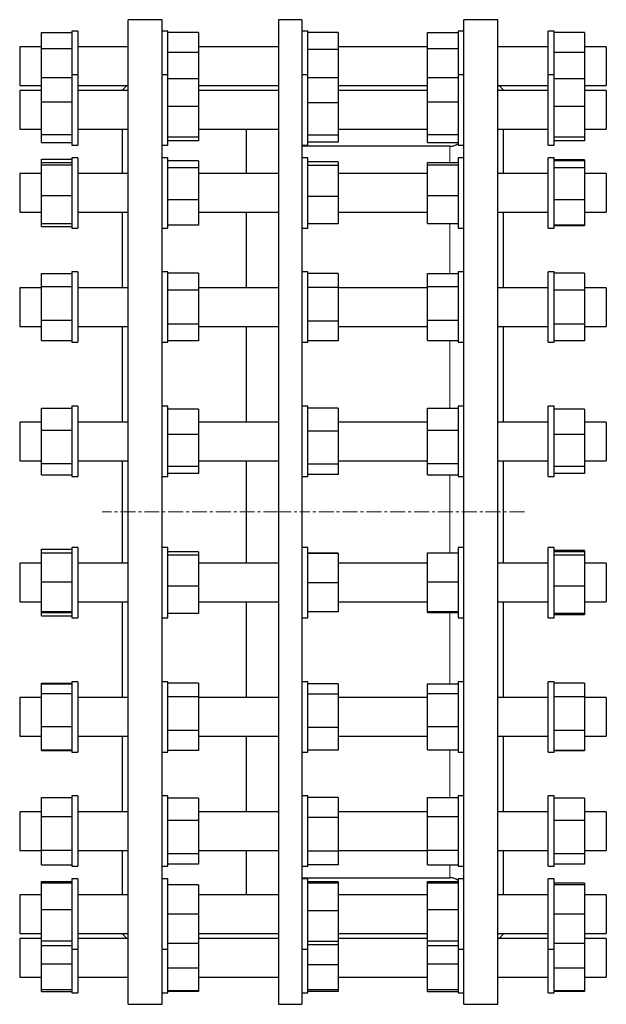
# Model space of a CAD drawing. Header units: millimetres. Extents: x 45 to 1681, y 108 to 1727.
# Tile 2 of 2: x 1181 to 1681, y 856 to 1696. Entities that reach past the tile are written whole.
import ezdxf

# ---------------------------------------------------------------- set-up
doc = ezdxf.new("R2010")
doc.units = ezdxf.units.MM
doc.linetypes.add('CENTERX2', pattern=[20.32, 12.7, -2.54, 2.54, -2.54])
doc.layers.add('FORMAT', color=7, linetype='Continuous')

msp = doc.modelspace()

# ---------------------------------------------------------------- linework, layer by layer
at = {"color": 7, "linetype": 'Continuous', "lineweight": 25}
for p, q in [((1302.45, 1695.69), (1273.65, 1695.69)), ((1273.65, 1275.69), (1273.65, 1695.69)), ((1302.45, 1275.69), (1302.45, 1695.69)), ((1421.72, 1695.69), (1401.72, 1695.69)), ((1401.72, 1695.69), (1401.72, 855.69)), ((1421.72, 1695.69), (1421.72, 855.69)), ((1588.65, 1695.69), (1559.85, 1695.69)), ((1559.85, 1275.69), (1559.85, 1695.69)), ((1588.65, 1275.69), (1588.65, 1695.69)), ((1199.65, 1684.8), (1225.65, 1684.8)), ((1199.65, 1671.05), (1199.65, 1684.8)), ((1230.65, 1685.95), (1225.65, 1685.95)), ((1225.65, 1685.95), (1225.65, 1671.64)), ((1230.65, 1685.95), (1230.65, 1671.64)), ((1307.45, 1685.95), (1302.45, 1685.95)), ((1307.45, 1648.72), (1307.45, 1685.95)), ((1333.45, 1684.66), (1307.45, 1684.66)), ((1333.45, 1684.66), (1333.45, 1667.69)), ((1426.72, 1685.95), (1421.72, 1685.95)), ((1426.72, 1648.72), (1426.72, 1685.95)), ((1452.72, 1684.81), (1426.72, 1684.81)), ((1452.72, 1684.81), (1452.72, 1670.29)), ((1528.85, 1684.8), (1554.85, 1684.8)), ((1528.85, 1671.05), (1528.85, 1684.8)), ((1559.85, 1685.95), (1554.85, 1685.95)), ((1554.85, 1685.95), (1554.85, 1671.64)), ((1636.65, 1685.95), (1631.65, 1685.95)), ((1631.65, 1648.72), (1631.65, 1685.95)), ((1636.65, 1648.72), (1636.65, 1685.95)), ((1662.65, 1684.66), (1636.65, 1684.66)), ((1662.65, 1684.66), (1662.65, 1667.69)), ((1199.65, 1672.45), (1181.15, 1672.45)), ((1181.15, 1672.45), (1181.15, 1669.34)), ((1225.65, 1671.64), (1225.65, 1648.72)), ((1273.65, 1672.45), (1230.65, 1672.45)), ((1230.65, 1671.64), (1230.65, 1648.72)), ((1401.72, 1672.45), (1333.45, 1672.45)), ((1528.85, 1672.45), (1452.72, 1672.45)), ((1554.85, 1671.64), (1554.85, 1648.72)), ((1631.65, 1672.45), (1588.65, 1672.45)), ((1681.15, 1672.45), (1662.65, 1672.45)), ((1681.15, 1672.45), (1681.15, 1669.34)), ((1181.15, 1669.34), (1181.15, 1639.45)), ((1199.65, 1646.41), (1199.65, 1671.05)), ((1199.65, 1671.05), (1225.65, 1671.05)), ((1333.45, 1667.69), (1307.45, 1667.69)), ((1333.45, 1667.69), (1333.45, 1645.1)), ((1452.72, 1670.29), (1426.72, 1670.29)), ((1452.72, 1670.29), (1452.72, 1646.15)), ((1528.85, 1671.05), (1554.85, 1671.05)), ((1528.85, 1646.41), (1528.85, 1671.05)), ((1662.65, 1667.69), (1636.65, 1667.69)), ((1662.65, 1667.69), (1662.65, 1645.1)), ((1681.15, 1669.34), (1681.15, 1639.45)), ((1199.65, 1625.49), (1199.65, 1646.41)), ((1199.65, 1646.41), (1225.65, 1646.41)), ((1230.65, 1648.72), (1225.65, 1648.72)), ((1225.65, 1648.72), (1225.65, 1625.75)), ((1230.65, 1648.72), (1230.65, 1625.75)), ((1307.45, 1648.72), (1302.45, 1648.72)), ((1307.45, 1588.72), (1307.45, 1648.72)), ((1426.72, 1648.72), (1421.72, 1648.72)), ((1426.72, 1588.72), (1426.72, 1648.72)), ((1528.85, 1625.49), (1528.85, 1646.41)), ((1528.85, 1646.41), (1554.85, 1646.41)), ((1559.85, 1648.72), (1554.85, 1648.72)), ((1554.85, 1648.72), (1554.85, 1625.75)), ((1636.65, 1648.72), (1631.65, 1648.72)), ((1631.65, 1588.72), (1631.65, 1648.72)), ((1636.65, 1588.72), (1636.65, 1648.72)), ((1181.15, 1639.45), (1199.65, 1639.45)), ((1230.65, 1639.45), (1273.65, 1639.45)), ((1272.41, 1639.45), (1268.65, 1635.69)), ((1333.45, 1645.1), (1307.45, 1645.1)), ((1333.45, 1645.1), (1333.45, 1621.74)), ((1333.45, 1639.45), (1401.72, 1639.45)), ((1452.72, 1646.15), (1426.72, 1646.15)), ((1452.72, 1646.15), (1452.72, 1624.62)), ((1452.72, 1639.45), (1528.85, 1639.45)), ((1588.65, 1639.45), (1631.65, 1639.45)), ((1593.65, 1635.69), (1589.89, 1639.45)), ((1662.65, 1645.1), (1636.65, 1645.1)), ((1662.65, 1645.1), (1662.65, 1621.74)), ((1662.65, 1639.45), (1681.15, 1639.45)), ((1199.65, 1635.22), (1181.15, 1635.22)), ((1181.15, 1635.22), (1181.15, 1628.48)), ((1273.65, 1635.22), (1230.65, 1635.22)), ((1268.65, 1635.22), (1268.65, 1635.69)), ((1401.72, 1635.22), (1333.45, 1635.22)), ((1528.85, 1635.22), (1452.72, 1635.22)), ((1631.65, 1635.22), (1588.65, 1635.22)), ((1593.65, 1635.22), (1593.65, 1635.69)), ((1681.15, 1635.22), (1662.65, 1635.22)), ((1681.15, 1635.22), (1681.15, 1628.48)), ((1181.15, 1628.48), (1181.15, 1602.22)), ((1199.65, 1625.49), (1225.65, 1625.49)), ((1199.65, 1597.8), (1199.65, 1625.49)), ((1225.65, 1625.75), (1225.65, 1588.72)), ((1230.65, 1625.75), (1230.65, 1588.72)), ((1333.45, 1621.74), (1307.45, 1621.74)), ((1333.45, 1621.74), (1333.45, 1595.37)), ((1452.72, 1624.62), (1426.72, 1624.62)), ((1452.72, 1624.62), (1452.72, 1597.2)), ((1528.85, 1625.49), (1554.85, 1625.49)), ((1528.85, 1597.8), (1528.85, 1625.49)), ((1554.85, 1625.75), (1554.85, 1588.72)), ((1662.65, 1621.74), (1636.65, 1621.74)), ((1662.65, 1621.74), (1662.65, 1595.37)), ((1681.15, 1628.48), (1681.15, 1602.22)), ((1181.15, 1602.22), (1199.65, 1602.22)), ((1199.65, 1597.8), (1225.65, 1597.8)), ((1199.65, 1591.04), (1199.65, 1597.8)), ((1230.65, 1602.22), (1273.65, 1602.22)), ((1268.65, 1564.42), (1268.65, 1602.22)), ((1333.45, 1602.22), (1401.72, 1602.22)), ((1374.22, 1602.22), (1374.22, 1564.42)), ((1452.72, 1597.2), (1426.72, 1597.2)), ((1452.72, 1602.22), (1528.85, 1602.22)), ((1452.72, 1597.2), (1452.72, 1591.3)), ((1528.85, 1597.8), (1554.85, 1597.8)), ((1528.85, 1591.04), (1528.85, 1597.8)), ((1588.65, 1602.22), (1631.65, 1602.22)), ((1593.65, 1564.42), (1593.65, 1602.22)), ((1662.65, 1602.22), (1681.15, 1602.22)), ((1199.65, 1591.04), (1225.65, 1591.04)), ((1225.65, 1588.72), (1230.65, 1588.72)), ((1302.45, 1588.72), (1307.45, 1588.72)), ((1333.45, 1595.37), (1307.45, 1595.37)), ((1333.45, 1592.35), (1307.45, 1592.35)), ((1333.45, 1595.37), (1333.45, 1592.35)), ((1421.72, 1588.72), (1426.72, 1588.72)), ((1547.85, 1587.69), (1421.72, 1587.69)), ((1452.72, 1591.3), (1426.72, 1591.3)), ((1528.85, 1591.04), (1554.85, 1591.04)), ((1554.85, 1588.72), (1559.85, 1588.72)), ((1631.65, 1588.72), (1636.65, 1588.72)), ((1662.65, 1595.37), (1636.65, 1595.37)), ((1662.65, 1592.35), (1636.65, 1592.35)), ((1662.65, 1595.37), (1662.65, 1592.35)), ((1199.65, 1573.97), (1199.65, 1576.7)), ((1199.65, 1576.7), (1225.65, 1576.7)), ((1199.65, 1573.97), (1225.65, 1573.97)), ((1199.65, 1571.73), (1199.65, 1573.97)), ((1199.65, 1545.68), (1199.65, 1571.73)), ((1199.65, 1571.73), (1225.65, 1571.73)), ((1230.65, 1577.92), (1225.65, 1577.92)), ((1225.65, 1577.92), (1225.65, 1545.6)), ((1230.65, 1577.92), (1230.65, 1545.6)), ((1307.45, 1577.92), (1302.45, 1577.92)), ((1307.45, 1517.92), (1307.45, 1577.92)), ((1333.45, 1575.38), (1307.45, 1575.38)), ((1333.45, 1575.38), (1333.45, 1569.38)), ((1426.72, 1577.92), (1421.72, 1577.92)), ((1426.72, 1517.92), (1426.72, 1577.92)), ((1452.72, 1574.34), (1426.72, 1574.34)), ((1452.72, 1571.21), (1426.72, 1571.21)), ((1452.72, 1574.34), (1452.72, 1571.21)), ((1452.72, 1571.21), (1452.72, 1544.8)), ((1528.85, 1573.97), (1554.85, 1573.97)), ((1528.85, 1571.73), (1528.85, 1573.97)), ((1528.85, 1545.68), (1528.85, 1571.73)), ((1528.85, 1571.73), (1554.85, 1571.73)), ((1559.85, 1577.92), (1554.85, 1577.92)), ((1554.85, 1577.92), (1554.85, 1545.6)), ((1636.65, 1577.92), (1631.65, 1577.92)), ((1631.65, 1517.92), (1631.65, 1577.92)), ((1636.65, 1517.92), (1636.65, 1577.92)), ((1662.65, 1576.16), (1636.65, 1576.16)), ((1662.65, 1575.38), (1636.65, 1575.38)), ((1662.65, 1576.16), (1662.65, 1575.38)), ((1662.65, 1575.38), (1662.65, 1569.38)), ((1199.65, 1564.42), (1181.15, 1564.42)), ((1181.15, 1564.42), (1181.15, 1553.09)), ((1273.65, 1564.42), (1230.65, 1564.42)), ((1333.45, 1569.38), (1307.45, 1569.38)), ((1333.45, 1569.38), (1333.45, 1541.92)), ((1401.72, 1564.42), (1333.45, 1564.42)), ((1528.85, 1564.42), (1452.72, 1564.42)), ((1631.65, 1564.42), (1588.65, 1564.42)), ((1662.65, 1569.38), (1636.65, 1569.38)), ((1662.65, 1569.38), (1662.65, 1541.92)), ((1681.15, 1564.42), (1662.65, 1564.42)), ((1681.15, 1564.42), (1681.15, 1553.09)), ((1181.15, 1553.09), (1181.15, 1531.42)), ((1199.65, 1545.68), (1225.65, 1545.68)), ((1199.65, 1521.88), (1199.65, 1545.68)), ((1528.85, 1545.68), (1554.85, 1545.68)), ((1528.85, 1521.88), (1528.85, 1545.68)), ((1681.15, 1553.09), (1681.15, 1531.42)), ((1225.65, 1545.6), (1225.65, 1517.92)), ((1230.65, 1545.6), (1230.65, 1517.92)), ((1333.45, 1541.92), (1307.45, 1541.92)), ((1333.45, 1541.92), (1333.45, 1520.47)), ((1452.72, 1544.8), (1426.72, 1544.8)), ((1452.72, 1544.8), (1452.72, 1521.51)), ((1554.85, 1545.6), (1554.85, 1517.92)), ((1662.65, 1541.92), (1636.65, 1541.92)), ((1662.65, 1541.92), (1662.65, 1520.47)), ((1181.15, 1531.42), (1199.65, 1531.42)), ((1230.65, 1531.42), (1273.65, 1531.42)), ((1268.65, 1466.97), (1268.65, 1531.42)), ((1333.45, 1531.42), (1401.72, 1531.42)), ((1374.22, 1531.42), (1374.22, 1466.97)), ((1452.72, 1531.42), (1528.85, 1531.42)), ((1588.65, 1531.42), (1631.65, 1531.42)), ((1593.65, 1466.97), (1593.65, 1531.42)), ((1662.65, 1531.42), (1681.15, 1531.42)), ((1199.65, 1521.88), (1225.65, 1521.88)), ((1199.65, 1519.14), (1199.65, 1521.88)), ((1333.45, 1520.47), (1307.45, 1520.47)), ((1452.72, 1521.51), (1426.72, 1521.51)), ((1528.85, 1521.88), (1554.85, 1521.88)), ((1662.65, 1520.47), (1636.65, 1520.47)), ((1662.65, 1520.47), (1662.65, 1519.69)), ((1199.65, 1519.14), (1225.65, 1519.14)), ((1225.65, 1517.92), (1230.65, 1517.92)), ((1302.45, 1517.92), (1307.45, 1517.92)), ((1421.72, 1517.92), (1426.72, 1517.92)), ((1554.85, 1517.92), (1559.85, 1517.92)), ((1631.65, 1517.92), (1636.65, 1517.92)), ((1662.65, 1519.69), (1636.65, 1519.69)), ((1199.65, 1479.09), (1225.65, 1479.09)), ((1199.65, 1468.07), (1199.65, 1479.09)), ((1230.65, 1480.47), (1225.65, 1480.47)), ((1225.65, 1480.47), (1225.65, 1439.02)), ((1230.65, 1480.47), (1230.65, 1439.02)), ((1307.45, 1480.47), (1302.45, 1480.47)), ((1307.45, 1420.47), (1307.45, 1480.47)), ((1333.45, 1479.34), (1307.45, 1479.34)), ((1333.45, 1479.34), (1333.45, 1464.91)), ((1426.72, 1480.47), (1421.72, 1480.47)), ((1426.72, 1420.47), (1426.72, 1480.47)), ((1452.72, 1479.19), (1426.72, 1479.19)), ((1452.72, 1479.19), (1452.72, 1467.35)), ((1528.85, 1479.09), (1554.85, 1479.09)), ((1528.85, 1468.07), (1528.85, 1479.09)), ((1559.85, 1480.47), (1554.85, 1480.47)), ((1554.85, 1480.47), (1554.85, 1439.02)), ((1636.65, 1480.47), (1631.65, 1480.47)), ((1631.65, 1420.47), (1631.65, 1480.47)), ((1636.65, 1420.47), (1636.65, 1480.47)), ((1662.65, 1479.34), (1636.65, 1479.34)), ((1662.65, 1479.34), (1662.65, 1464.91)), ((1199.65, 1466.97), (1181.15, 1466.97)), ((1181.15, 1466.97), (1181.15, 1450.55)), ((1199.65, 1439.45), (1199.65, 1468.07)), ((1199.65, 1468.07), (1225.65, 1468.07)), ((1273.65, 1466.97), (1230.65, 1466.97)), ((1333.45, 1464.91), (1307.45, 1464.91)), ((1401.72, 1466.97), (1333.45, 1466.97)), ((1333.45, 1464.91), (1333.45, 1436.04)), ((1452.72, 1467.35), (1426.72, 1467.35)), ((1452.72, 1467.35), (1452.72, 1438.63)), ((1528.85, 1466.97), (1452.72, 1466.97)), ((1528.85, 1468.07), (1554.85, 1468.07)), ((1528.85, 1439.45), (1528.85, 1468.07)), ((1631.65, 1466.97), (1588.65, 1466.97)), ((1662.65, 1464.91), (1636.65, 1464.91)), ((1681.15, 1466.97), (1662.65, 1466.97)), ((1662.65, 1464.91), (1662.65, 1436.04)), ((1681.15, 1466.97), (1681.15, 1450.55)), ((1181.15, 1450.55), (1181.15, 1433.97)), ((1681.15, 1450.55), (1681.15, 1433.97)), ((1199.65, 1439.45), (1225.65, 1439.45)), ((1199.65, 1421.86), (1199.65, 1439.45)), ((1225.65, 1439.02), (1225.65, 1420.47)), ((1230.65, 1439.02), (1230.65, 1420.47)), ((1452.72, 1438.63), (1426.72, 1438.63)), ((1452.72, 1438.63), (1452.72, 1421.75)), ((1528.85, 1421.86), (1528.85, 1439.45)), ((1528.85, 1439.45), (1554.85, 1439.45)), ((1554.85, 1439.02), (1554.85, 1420.47)), ((1181.15, 1433.97), (1199.65, 1433.97)), ((1230.65, 1433.97), (1273.65, 1433.97)), ((1268.65, 1352.41), (1268.65, 1433.97)), ((1333.45, 1436.04), (1307.45, 1436.04)), ((1333.45, 1436.04), (1333.45, 1421.61)), ((1333.45, 1433.97), (1401.72, 1433.97)), ((1374.22, 1433.97), (1374.22, 1352.41)), ((1452.72, 1433.97), (1528.85, 1433.97)), ((1588.65, 1433.97), (1631.65, 1433.97)), ((1593.65, 1352.41), (1593.65, 1433.97)), ((1662.65, 1436.04), (1636.65, 1436.04)), ((1662.65, 1436.04), (1662.65, 1421.61)), ((1662.65, 1433.97), (1681.15, 1433.97)), ((1199.65, 1421.86), (1225.65, 1421.86)), ((1225.65, 1420.47), (1230.65, 1420.47)), ((1302.45, 1420.47), (1307.45, 1420.47)), ((1333.45, 1421.61), (1307.45, 1421.61)), ((1421.72, 1420.47), (1426.72, 1420.47)), ((1452.72, 1421.75), (1426.72, 1421.75)), ((1528.85, 1421.86), (1554.85, 1421.86)), ((1554.85, 1420.47), (1559.85, 1420.47)), ((1631.65, 1420.47), (1636.65, 1420.47)), ((1662.65, 1421.61), (1636.65, 1421.61)), ((1199.65, 1364.3), (1225.65, 1364.3)), ((1199.65, 1345.57), (1199.65, 1364.3)), ((1230.65, 1365.91), (1225.65, 1365.91)), ((1225.65, 1365.91), (1225.65, 1316.45)), ((1230.65, 1365.91), (1230.65, 1316.45)), ((1307.45, 1365.91), (1302.45, 1365.91)), ((1307.45, 1364.45), (1307.45, 1365.91)), ((1307.45, 1305.91), (1307.45, 1364.45)), ((1333.45, 1363.37), (1307.45, 1363.37)), ((1333.45, 1363.37), (1333.45, 1341.92)), ((1426.72, 1365.91), (1421.72, 1365.91)), ((1426.72, 1365.23), (1426.72, 1365.91)), ((1426.72, 1305.91), (1426.72, 1365.23)), ((1452.72, 1364.13), (1426.72, 1364.13)), ((1452.72, 1364.13), (1452.72, 1344.73)), ((1528.85, 1364.3), (1554.85, 1364.3)), ((1528.85, 1345.57), (1528.85, 1364.3)), ((1559.85, 1365.91), (1554.85, 1365.91)), ((1554.85, 1365.91), (1554.85, 1316.45)), ((1636.65, 1365.91), (1631.65, 1365.91)), ((1631.65, 1364.45), (1631.65, 1365.91)), ((1631.65, 1305.91), (1631.65, 1364.45)), ((1636.65, 1364.45), (1636.65, 1365.91)), ((1636.65, 1305.91), (1636.65, 1364.45)), ((1662.65, 1363.37), (1636.65, 1363.37)), ((1662.65, 1363.37), (1662.65, 1341.92)), ((1199.65, 1352.41), (1181.15, 1352.41)), ((1181.15, 1352.41), (1181.15, 1330.88)), ((1273.65, 1352.41), (1230.65, 1352.41)), ((1401.72, 1352.41), (1333.45, 1352.41)), ((1528.85, 1352.41), (1452.72, 1352.41)), ((1631.65, 1352.41), (1588.65, 1352.41)), ((1681.15, 1352.41), (1662.65, 1352.41)), ((1681.15, 1352.41), (1681.15, 1330.88)), ((1199.65, 1317.19), (1199.65, 1345.57)), ((1199.65, 1345.57), (1225.65, 1345.57)), ((1452.72, 1344.73), (1426.72, 1344.73)), ((1452.72, 1344.73), (1452.72, 1316.52)), ((1528.85, 1345.57), (1554.85, 1345.57)), ((1528.85, 1317.19), (1528.85, 1345.57)), ((1333.45, 1341.92), (1307.45, 1341.92)), ((1333.45, 1341.92), (1333.45, 1314.46)), ((1662.65, 1341.92), (1636.65, 1341.92)), ((1662.65, 1341.92), (1662.65, 1314.46)), ((1181.15, 1330.88), (1181.15, 1319.41)), ((1681.15, 1330.88), (1681.15, 1319.41)), ((1181.15, 1319.41), (1199.65, 1319.41)), ((1230.65, 1319.41), (1273.65, 1319.41)), ((1268.65, 1275.69), (1268.65, 1319.41)), ((1333.45, 1319.41), (1401.72, 1319.41)), ((1374.22, 1319.41), (1374.22, 1231.96)), ((1452.72, 1319.41), (1528.85, 1319.41)), ((1588.65, 1319.41), (1631.65, 1319.41)), ((1593.65, 1275.69), (1593.65, 1319.41)), ((1662.65, 1319.41), (1681.15, 1319.41)), ((1199.65, 1317.19), (1225.65, 1317.19)), ((1199.65, 1307.52), (1199.65, 1317.19)), ((1225.65, 1316.45), (1225.65, 1305.91)), ((1230.65, 1316.45), (1230.65, 1305.91)), ((1333.45, 1314.46), (1307.45, 1314.46)), ((1333.45, 1314.46), (1333.45, 1308.46)), ((1452.72, 1316.52), (1426.72, 1316.52)), ((1452.72, 1316.52), (1452.72, 1307.7)), ((1528.85, 1317.19), (1554.85, 1317.19)), ((1528.85, 1307.52), (1528.85, 1317.19)), ((1554.85, 1316.45), (1554.85, 1305.91)), ((1662.65, 1314.46), (1636.65, 1314.46)), ((1662.65, 1314.46), (1662.65, 1308.46)), ((1199.65, 1307.52), (1225.65, 1307.52)), ((1225.65, 1305.91), (1230.65, 1305.91)), ((1302.45, 1305.91), (1307.45, 1305.91)), ((1333.45, 1308.46), (1307.45, 1308.46)), ((1421.72, 1305.91), (1426.72, 1305.91)), ((1452.72, 1307.7), (1426.72, 1307.7)), ((1528.85, 1307.52), (1554.85, 1307.52)), ((1554.85, 1305.91), (1559.85, 1305.91)), ((1631.65, 1305.91), (1636.65, 1305.91)), ((1662.65, 1308.46), (1636.65, 1308.46)), ((1268.65, 1231.96), (1268.65, 1275.69)), ((1273.65, 855.69), (1273.65, 1275.69)), ((1302.45, 855.69), (1302.45, 1275.69)), ((1559.85, 855.69), (1559.85, 1275.69)), ((1588.65, 855.69), (1588.65, 1275.69)), ((1593.65, 1231.96), (1593.65, 1275.69)), ((1199.65, 1240.84), (1199.65, 1243.85)), ((1199.65, 1243.85), (1225.65, 1243.85)), ((1230.65, 1245.46), (1225.65, 1245.46)), ((1225.65, 1245.46), (1225.65, 1189.89)), ((1230.65, 1245.46), (1230.65, 1189.89)), ((1307.45, 1245.46), (1302.45, 1245.46)), ((1307.45, 1239.73), (1307.45, 1245.46)), ((1426.72, 1245.46), (1421.72, 1245.46)), ((1426.72, 1241.38), (1426.72, 1245.46)), ((1559.85, 1245.46), (1554.85, 1245.46)), ((1554.85, 1245.46), (1554.85, 1189.89)), ((1636.65, 1245.46), (1631.65, 1245.46)), ((1631.65, 1239.73), (1631.65, 1245.46)), ((1636.65, 1239.73), (1636.65, 1245.46)), ((1199.65, 1240.84), (1225.65, 1240.84)), ((1199.65, 1216.24), (1199.65, 1240.84)), ((1333.45, 1241.83), (1307.45, 1241.83)), ((1307.45, 1185.46), (1307.45, 1239.73)), ((1333.45, 1238.81), (1307.45, 1238.81)), ((1333.45, 1241.83), (1333.45, 1238.81)), ((1333.45, 1238.81), (1333.45, 1212.44)), ((1426.72, 1185.46), (1426.72, 1241.38)), ((1452.72, 1240.51), (1426.72, 1240.51)), ((1452.72, 1240.41), (1426.72, 1240.41)), ((1452.72, 1240.51), (1452.72, 1240.41)), ((1452.72, 1240.41), (1452.72, 1215.35)), ((1528.85, 1240.84), (1554.85, 1240.84)), ((1528.85, 1216.24), (1528.85, 1240.84)), ((1631.65, 1185.46), (1631.65, 1239.73)), ((1662.65, 1242.91), (1636.65, 1242.91)), ((1662.65, 1241.83), (1636.65, 1241.83)), ((1636.65, 1185.46), (1636.65, 1239.73)), ((1662.65, 1238.81), (1636.65, 1238.81)), ((1662.65, 1242.91), (1662.65, 1241.83)), ((1662.65, 1241.83), (1662.65, 1238.81)), ((1662.65, 1238.81), (1662.65, 1212.44)), ((1199.65, 1231.96), (1181.15, 1231.96)), ((1181.15, 1231.96), (1181.15, 1205.82)), ((1273.65, 1231.96), (1230.65, 1231.96)), ((1401.72, 1231.96), (1333.45, 1231.96)), ((1528.85, 1231.96), (1452.72, 1231.96)), ((1631.65, 1231.96), (1588.65, 1231.96)), ((1681.15, 1231.96), (1662.65, 1231.96)), ((1681.15, 1231.96), (1681.15, 1205.82)), ((1199.65, 1216.24), (1225.65, 1216.24)), ((1199.65, 1190.86), (1199.65, 1216.24)), ((1333.45, 1212.44), (1307.45, 1212.44)), ((1333.45, 1212.44), (1333.45, 1189.09)), ((1452.72, 1215.35), (1426.72, 1215.35)), ((1452.72, 1215.35), (1452.72, 1190.41)), ((1528.85, 1216.24), (1554.85, 1216.24)), ((1528.85, 1190.86), (1528.85, 1216.24)), ((1662.65, 1212.44), (1636.65, 1212.44)), ((1662.65, 1212.44), (1662.65, 1189.09)), ((1181.15, 1205.82), (1181.15, 1198.96)), ((1681.15, 1205.82), (1681.15, 1198.96)), ((1181.15, 1198.96), (1199.65, 1198.96)), ((1230.65, 1198.96), (1273.65, 1198.96)), ((1268.65, 1117.4), (1268.65, 1198.96)), ((1333.45, 1198.96), (1401.72, 1198.96)), ((1374.22, 1198.96), (1374.22, 1117.4)), ((1452.72, 1198.96), (1528.85, 1198.96)), ((1588.65, 1198.96), (1631.65, 1198.96)), ((1593.65, 1117.4), (1593.65, 1198.96)), ((1662.65, 1198.96), (1681.15, 1198.96)), ((1199.65, 1190.86), (1225.65, 1190.86)), ((1199.65, 1190.08), (1199.65, 1190.86)), ((1199.65, 1190.08), (1225.65, 1190.08)), ((1199.65, 1187.07), (1199.65, 1190.08)), ((1199.65, 1187.07), (1225.65, 1187.07)), ((1225.65, 1189.89), (1225.65, 1185.46)), ((1225.65, 1185.46), (1230.65, 1185.46)), ((1230.65, 1189.89), (1230.65, 1185.46)), ((1302.45, 1185.46), (1307.45, 1185.46)), ((1333.45, 1189.09), (1307.45, 1189.09)), ((1421.72, 1185.46), (1426.72, 1185.46)), ((1452.72, 1190.41), (1426.72, 1190.41)), ((1528.85, 1190.86), (1554.85, 1190.86)), ((1528.85, 1190.08), (1528.85, 1190.86)), ((1528.85, 1190.08), (1554.85, 1190.08)), ((1554.85, 1189.89), (1554.85, 1185.46)), ((1554.85, 1185.46), (1559.85, 1185.46)), ((1631.65, 1185.46), (1636.65, 1185.46)), ((1662.65, 1189.09), (1636.65, 1189.09)), ((1662.65, 1188), (1636.65, 1188)), ((1662.65, 1189.09), (1662.65, 1188)), ((1199.65, 1129.52), (1225.65, 1129.52)), ((1199.65, 1128.96), (1199.65, 1129.52)), ((1199.65, 1128.96), (1225.65, 1128.96)), ((1199.65, 1120.79), (1199.65, 1128.96)), ((1230.65, 1130.9), (1225.65, 1130.9)), ((1225.65, 1130.9), (1225.65, 1071.74)), ((1230.65, 1130.9), (1230.65, 1071.74)), ((1307.45, 1130.9), (1302.45, 1130.9)), ((1307.45, 1118.53), (1307.45, 1130.9)), ((1333.45, 1129.61), (1307.45, 1129.61)), ((1333.45, 1129.61), (1333.45, 1117.87)), ((1426.72, 1130.9), (1421.72, 1130.9)), ((1426.72, 1120.89), (1426.72, 1130.9)), ((1452.72, 1129.16), (1426.72, 1129.16)), ((1452.72, 1129.16), (1452.72, 1120.14)), ((1528.85, 1128.96), (1554.85, 1128.96)), ((1528.85, 1120.79), (1528.85, 1128.96)), ((1559.85, 1130.9), (1554.85, 1130.9)), ((1554.85, 1130.9), (1554.85, 1071.74)), ((1636.65, 1130.9), (1631.65, 1130.9)), ((1631.65, 1118.53), (1631.65, 1130.9)), ((1636.65, 1118.53), (1636.65, 1130.9)), ((1662.65, 1129.77), (1636.65, 1129.77)), ((1662.65, 1129.61), (1636.65, 1129.61)), ((1662.65, 1129.77), (1662.65, 1129.61)), ((1662.65, 1129.61), (1662.65, 1117.87)), ((1199.65, 1117.4), (1181.15, 1117.4)), ((1181.15, 1117.4), (1181.15, 1087.59)), ((1199.65, 1092.73), (1199.65, 1120.79)), ((1199.65, 1120.79), (1225.65, 1120.79)), ((1273.65, 1117.4), (1230.65, 1117.4)), ((1307.45, 1070.9), (1307.45, 1118.53)), ((1333.45, 1117.87), (1307.45, 1117.87)), ((1333.45, 1117.87), (1333.45, 1089.16)), ((1401.72, 1117.4), (1333.45, 1117.4)), ((1426.72, 1070.9), (1426.72, 1120.89)), ((1452.72, 1120.14), (1426.72, 1120.14)), ((1452.72, 1120.14), (1452.72, 1091.88)), ((1528.85, 1117.4), (1452.72, 1117.4)), ((1528.85, 1092.73), (1528.85, 1120.79)), ((1528.85, 1120.79), (1554.85, 1120.79)), ((1631.65, 1117.4), (1588.65, 1117.4)), ((1631.65, 1070.9), (1631.65, 1118.53)), ((1636.65, 1070.9), (1636.65, 1118.53)), ((1662.65, 1117.87), (1636.65, 1117.87)), ((1662.65, 1117.87), (1662.65, 1089.16)), ((1681.15, 1117.4), (1662.65, 1117.4)), ((1681.15, 1117.4), (1681.15, 1087.59)), ((1199.65, 1072.84), (1199.65, 1092.73)), ((1199.65, 1092.73), (1225.65, 1092.73)), ((1528.85, 1092.73), (1554.85, 1092.73)), ((1528.85, 1072.84), (1528.85, 1092.73)), ((1181.15, 1087.59), (1181.15, 1084.4)), ((1181.15, 1084.4), (1199.65, 1084.4)), ((1230.65, 1084.4), (1273.65, 1084.4)), ((1268.65, 1019.95), (1268.65, 1084.4)), ((1333.45, 1089.16), (1307.45, 1089.16)), ((1333.45, 1089.16), (1333.45, 1072.19)), ((1333.45, 1084.4), (1401.72, 1084.4)), ((1374.22, 1084.4), (1374.22, 1019.95)), ((1452.72, 1091.88), (1426.72, 1091.88)), ((1452.72, 1091.88), (1452.72, 1072.64)), ((1452.72, 1084.4), (1528.85, 1084.4)), ((1588.65, 1084.4), (1631.65, 1084.4)), ((1593.65, 1019.95), (1593.65, 1084.4)), ((1662.65, 1089.16), (1636.65, 1089.16)), ((1662.65, 1089.16), (1662.65, 1072.19)), ((1662.65, 1084.4), (1681.15, 1084.4)), ((1681.15, 1087.59), (1681.15, 1084.4)), ((1199.65, 1072.84), (1225.65, 1072.84)), ((1199.65, 1072.28), (1199.65, 1072.84)), ((1199.65, 1072.28), (1225.65, 1072.28)), ((1225.65, 1071.74), (1225.65, 1070.9)), ((1225.65, 1070.9), (1230.65, 1070.9)), ((1230.65, 1071.74), (1230.65, 1070.9)), ((1302.45, 1070.9), (1307.45, 1070.9)), ((1333.45, 1072.19), (1307.45, 1072.19)), ((1421.72, 1070.9), (1426.72, 1070.9)), ((1452.72, 1072.64), (1426.72, 1072.64)), ((1528.85, 1072.84), (1554.85, 1072.84)), ((1554.85, 1071.74), (1554.85, 1070.9)), ((1554.85, 1070.9), (1559.85, 1070.9)), ((1631.65, 1070.9), (1636.65, 1070.9)), ((1662.65, 1072.19), (1636.65, 1072.19)), ((1662.65, 1072.03), (1636.65, 1072.03)), ((1662.65, 1072.19), (1662.65, 1072.03)), ((1230.65, 1033.45), (1225.65, 1033.45)), ((1225.65, 1033.45), (1225.65, 973.45)), ((1230.65, 1033.45), (1230.65, 973.45)), ((1307.45, 1033.45), (1302.45, 1033.45)), ((1307.45, 1012.72), (1307.45, 1033.45)), ((1426.72, 1033.45), (1421.72, 1033.45)), ((1426.72, 1015.55), (1426.72, 1033.45)), ((1559.85, 1033.45), (1554.85, 1033.45)), ((1554.85, 1033.45), (1554.85, 973.45)), ((1636.65, 1033.45), (1631.65, 1033.45)), ((1631.65, 1012.72), (1631.65, 1033.45)), ((1636.65, 1012.72), (1636.65, 1033.45)), ((1199.65, 1032.23), (1225.65, 1032.23)), ((1199.65, 1015.9), (1199.65, 1032.23)), ((1333.45, 1031.69), (1307.45, 1031.69)), ((1333.45, 1031.69), (1333.45, 1012.37)), ((1452.72, 1032.15), (1426.72, 1032.15)), ((1452.72, 1032.15), (1452.72, 1015.09)), ((1528.85, 1015.9), (1528.85, 1032.23)), ((1528.85, 1032.23), (1554.85, 1032.23)), ((1662.65, 1031.69), (1636.65, 1031.69)), ((1662.65, 1031.69), (1662.65, 1012.37)), ((1199.65, 1019.95), (1181.15, 1019.95)), ((1181.15, 1019.95), (1181.15, 987.78)), ((1273.65, 1019.95), (1230.65, 1019.95)), ((1401.72, 1019.95), (1333.45, 1019.95)), ((1528.85, 1019.95), (1452.72, 1019.95)), ((1631.65, 1019.95), (1588.65, 1019.95)), ((1681.15, 1019.95), (1662.65, 1019.95)), ((1681.15, 1019.95), (1681.15, 987.78)), ((1199.65, 1015.9), (1225.65, 1015.9)), ((1199.65, 987.12), (1199.65, 1015.9)), ((1307.45, 973.45), (1307.45, 1012.72)), ((1333.45, 1012.37), (1307.45, 1012.37)), ((1333.45, 1012.37), (1333.45, 984.13)), ((1426.72, 973.45), (1426.72, 1015.55)), ((1452.72, 1015.09), (1426.72, 1015.09)), ((1452.72, 1015.09), (1452.72, 986.4)), ((1528.85, 1015.9), (1554.85, 1015.9)), ((1528.85, 987.12), (1528.85, 1015.9)), ((1631.65, 973.45), (1631.65, 1012.72)), ((1636.65, 973.45), (1636.65, 1012.72)), ((1662.65, 1012.37), (1636.65, 1012.37)), ((1662.65, 1012.37), (1662.65, 984.13)), ((1181.15, 987.78), (1181.15, 986.95)), ((1181.15, 986.95), (1199.65, 986.95)), ((1199.65, 987.12), (1225.65, 987.12)), ((1199.65, 974.67), (1199.65, 987.12)), ((1230.65, 986.95), (1273.65, 986.95)), ((1268.65, 949.15), (1268.65, 986.95)), ((1333.45, 984.13), (1307.45, 984.13)), ((1333.45, 986.95), (1401.72, 986.95)), ((1333.45, 984.13), (1333.45, 975.21)), ((1374.22, 986.95), (1374.22, 949.15)), ((1452.72, 986.4), (1426.72, 986.4)), ((1452.72, 986.95), (1528.85, 986.95)), ((1452.72, 986.4), (1452.72, 974.75)), ((1528.85, 987.12), (1554.85, 987.12)), ((1528.85, 974.67), (1528.85, 987.12)), ((1588.65, 986.95), (1631.65, 986.95)), ((1593.65, 949.15), (1593.65, 986.95)), ((1662.65, 984.13), (1636.65, 984.13)), ((1662.65, 986.95), (1681.15, 986.95)), ((1662.65, 984.13), (1662.65, 975.21)), ((1681.15, 987.78), (1681.15, 986.95)), ((1199.65, 974.67), (1225.65, 974.67)), ((1333.45, 975.21), (1307.45, 975.21)), ((1452.72, 974.75), (1426.72, 974.75)), ((1528.85, 974.67), (1554.85, 974.67)), ((1662.65, 975.21), (1636.65, 975.21)), ((1225.65, 973.45), (1230.65, 973.45)), ((1302.45, 973.45), (1307.45, 973.45)), ((1421.72, 973.45), (1426.72, 973.45)), ((1554.85, 973.45), (1559.85, 973.45)), ((1631.65, 973.45), (1636.65, 973.45)), ((1199.65, 959.33), (1199.65, 960.33)), ((1199.65, 960.33), (1225.65, 960.33)), ((1199.65, 959.33), (1225.65, 959.33)), ((1199.65, 936.44), (1199.65, 959.33)), ((1230.65, 962.65), (1225.65, 962.65)), ((1225.65, 962.65), (1225.65, 902.65)), ((1230.65, 962.65), (1230.65, 902.65)), ((1307.45, 962.65), (1302.45, 962.65)), ((1307.45, 932.65), (1307.45, 962.65)), ((1333.45, 957.65), (1307.45, 957.65)), ((1333.45, 957.65), (1333.45, 932.65)), ((1421.72, 963.69), (1547.85, 963.69)), ((1426.72, 962.65), (1421.72, 962.65)), ((1426.72, 935.67), (1426.72, 962.65)), ((1452.72, 960.07), (1426.72, 960.07)), ((1452.72, 958.98), (1426.72, 958.98)), ((1452.72, 960.07), (1452.72, 958.98)), ((1452.72, 958.98), (1452.72, 935.56)), ((1528.85, 959.33), (1528.85, 960.33)), ((1528.85, 960.33), (1554.85, 960.33)), ((1528.85, 959.33), (1554.85, 959.33)), ((1528.85, 936.44), (1528.85, 959.33)), ((1559.85, 962.65), (1554.85, 962.65)), ((1554.85, 962.65), (1554.85, 902.65)), ((1636.65, 962.65), (1631.65, 962.65)), ((1631.65, 932.65), (1631.65, 962.65)), ((1636.65, 932.65), (1636.65, 962.65)), ((1662.65, 959.02), (1636.65, 959.02)), ((1662.65, 957.65), (1636.65, 957.65)), ((1662.65, 959.02), (1662.65, 957.65)), ((1662.65, 957.65), (1662.65, 932.65)), ((1199.65, 949.15), (1181.15, 949.15)), ((1181.15, 949.15), (1181.15, 916.15)), ((1273.65, 949.15), (1230.65, 949.15)), ((1401.72, 949.15), (1333.45, 949.15)), ((1528.85, 949.15), (1452.72, 949.15)), ((1631.65, 949.15), (1588.65, 949.15)), ((1681.15, 949.15), (1662.65, 949.15)), ((1681.15, 949.15), (1681.15, 916.15)), ((1199.65, 936.44), (1225.65, 936.44)), ((1199.65, 909.76), (1199.65, 936.44)), ((1307.45, 902.65), (1307.45, 932.65)), ((1333.45, 932.65), (1307.45, 932.65)), ((1333.45, 932.65), (1333.45, 907.65)), ((1426.72, 902.65), (1426.72, 935.67)), ((1452.72, 935.56), (1426.72, 935.56)), ((1452.72, 935.56), (1452.72, 909.23)), ((1528.85, 936.44), (1554.85, 936.44)), ((1528.85, 909.76), (1528.85, 936.44)), ((1631.65, 902.65), (1631.65, 932.65)), ((1636.65, 902.65), (1636.65, 932.65)), ((1662.65, 932.65), (1636.65, 932.65)), ((1662.65, 932.65), (1662.65, 907.65)), ((1181.15, 916.15), (1199.65, 916.15)), ((1181.15, 916.15), (1181.15, 916.15)), ((1230.65, 916.15), (1273.65, 916.15)), ((1268.65, 915.69), (1268.65, 916.15)), ((1268.65, 915.69), (1272.41, 911.93)), ((1333.45, 916.15), (1401.72, 916.15)), ((1452.72, 916.15), (1528.85, 916.15)), ((1588.65, 916.15), (1631.65, 916.15)), ((1589.89, 911.93), (1593.65, 915.69)), ((1593.65, 915.69), (1593.65, 916.15)), ((1662.65, 916.15), (1681.15, 916.15)), ((1681.15, 916.15), (1681.15, 916.15)), ((1199.65, 911.93), (1181.15, 911.93)), ((1181.15, 911.93), (1181.15, 878.93)), ((1199.65, 909.76), (1225.65, 909.76)), ((1199.65, 905.97), (1199.65, 909.76)), ((1273.65, 911.93), (1230.65, 911.93)), ((1333.45, 907.65), (1307.45, 907.65)), ((1401.72, 911.93), (1333.45, 911.93)), ((1333.45, 907.65), (1333.45, 886.51)), ((1452.72, 909.23), (1426.72, 909.23)), ((1528.85, 911.93), (1452.72, 911.93)), ((1452.72, 909.23), (1452.72, 906.32)), ((1528.85, 909.76), (1554.85, 909.76)), ((1528.85, 905.97), (1528.85, 909.76)), ((1631.65, 911.93), (1588.65, 911.93)), ((1662.65, 907.65), (1636.65, 907.65)), ((1681.15, 911.93), (1662.65, 911.93)), ((1662.65, 907.65), (1662.65, 886.51)), ((1681.15, 911.93), (1681.15, 878.93)), ((1199.65, 905.97), (1225.65, 905.97)), ((1199.65, 890.19), (1199.65, 905.97)), ((1225.65, 902.65), (1230.65, 902.65)), ((1225.65, 902.65), (1225.65, 865.43)), ((1230.65, 902.65), (1230.65, 865.43)), ((1302.45, 902.65), (1307.45, 902.65)), ((1307.45, 886.16), (1307.45, 902.65)), ((1421.72, 902.65), (1426.72, 902.65)), ((1452.72, 906.32), (1426.72, 906.32)), ((1426.72, 889.08), (1426.72, 902.65)), ((1452.72, 906.32), (1452.72, 889.32)), ((1528.85, 905.97), (1554.85, 905.97)), ((1528.85, 890.19), (1528.85, 905.97)), ((1554.85, 902.65), (1559.85, 902.65)), ((1554.85, 902.65), (1554.85, 865.43)), ((1631.65, 902.65), (1636.65, 902.65)), ((1631.65, 886.16), (1631.65, 902.65)), ((1636.65, 886.16), (1636.65, 902.65)), ((1199.65, 890.19), (1225.65, 890.19)), ((1199.65, 868.22), (1199.65, 890.19)), ((1333.45, 886.51), (1307.45, 886.51)), ((1307.45, 865.43), (1307.45, 886.16)), ((1333.45, 886.51), (1333.45, 867.19)), ((1452.72, 889.32), (1426.72, 889.32)), ((1426.72, 865.43), (1426.72, 889.08)), ((1452.72, 889.32), (1452.72, 867.94)), ((1528.85, 868.22), (1528.85, 890.19)), ((1528.85, 890.19), (1554.85, 890.19)), ((1631.65, 865.43), (1631.65, 886.16)), ((1662.65, 886.51), (1636.65, 886.51)), ((1636.65, 865.43), (1636.65, 886.16)), ((1662.65, 886.51), (1662.65, 867.19)), ((1181.15, 878.93), (1199.65, 878.93)), ((1230.65, 878.93), (1273.65, 878.93)), ((1333.45, 878.93), (1401.72, 878.93)), ((1452.72, 878.93), (1528.85, 878.93)), ((1588.65, 878.93), (1631.65, 878.93)), ((1662.65, 878.93), (1681.15, 878.93)), ((1199.65, 868.22), (1225.65, 868.22)), ((1199.65, 866.57), (1199.65, 868.22)), ((1199.65, 866.57), (1225.65, 866.57)), ((1225.65, 865.43), (1230.65, 865.43)), ((1302.45, 865.43), (1307.45, 865.43)), ((1333.45, 867.19), (1307.45, 867.19)), ((1333.45, 866.72), (1307.45, 866.72)), ((1333.45, 867.19), (1333.45, 866.72)), ((1421.72, 865.43), (1426.72, 865.43)), ((1452.72, 867.94), (1426.72, 867.94)), ((1452.72, 866.56), (1426.72, 866.56)), ((1452.72, 867.94), (1452.72, 866.56)), ((1528.85, 868.22), (1554.85, 868.22)), ((1528.85, 866.57), (1528.85, 868.22)), ((1528.85, 866.57), (1554.85, 866.57)), ((1554.85, 865.43), (1559.85, 865.43)), ((1631.65, 865.43), (1636.65, 865.43)), ((1662.65, 867.19), (1636.65, 867.19)), ((1662.65, 866.72), (1636.65, 866.72)), ((1662.65, 867.19), (1662.65, 866.72)), ((1273.65, 855.69), (1302.45, 855.69)), ((1401.72, 855.69), (1421.72, 855.69)), ((1559.85, 855.69), (1588.65, 855.69))]:
    msp.add_line(p, q, dxfattribs=at)
at = {"color": 8, "linetype": 'Continuous', "lineweight": 18}
for p, q in [((1547.85, 1573.97), (1547.85, 1587.69)), ((1547.85, 1479.09), (1547.85, 1521.88)), ((1547.85, 1364.3), (1547.85, 1421.86)), ((1547.85, 1275.69), (1547.85, 1307.52)), ((1547.85, 1240.84), (1547.85, 1275.69)), ((1547.85, 1128.96), (1547.85, 1190.08)), ((1547.85, 1032.23), (1547.85, 1072.84)), ((1547.85, 963.69), (1547.85, 974.67))]:
    msp.add_line(p, q, dxfattribs=at)
at = {"color": 7, "linetype": 'Continuous', "lineweight": 25}
for centre, start, end in [((1547.85, 1599.69), 270, 305.68533), ((1547.85, 951.69), 54.31467, 90)]:
    msp.add_arc(centre, 12, start, end, dxfattribs=at)
at = {"layer": 'FORMAT', "linetype": 'CENTERX2', "lineweight": 18}
for p, q in [((1401.72, 1275.69), (1251.49, 1275.69)), ((1399.72, 1275.69), (1421.72, 1275.69)), ((1611.34, 1275.69), (1421.72, 1275.69))]:
    msp.add_line(p, q, dxfattribs=at)

doc.saveas('drawing.dxf')
